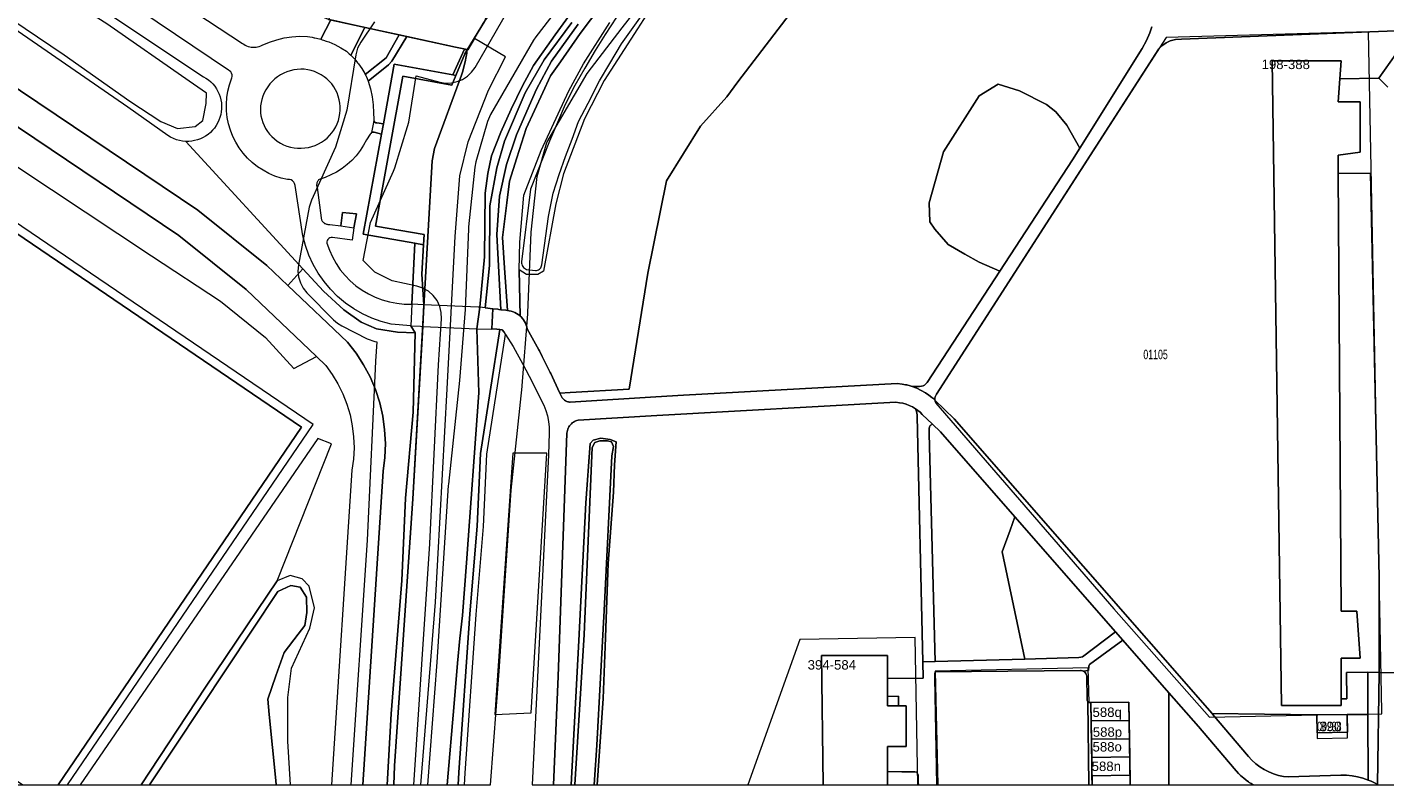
# Model space of a CAD drawing. Header units: metres. Extents: x 172328 to 173045, y 561852 to 562403.
# Tile 7 of 18: x 172608 to 172824, y 561852 to 561972. Entities that reach past the tile are written whole.
import ezdxf
from ezdxf.enums import TextEntityAlignment as Align

# ---------------------------------------------------------------- set-up
doc = ezdxf.new("R2010")
doc.units = ezdxf.units.M
doc.header["$MEASUREMENT"] = 0
for name, color, linetype, lineweight in [('BGT_BTD_grasland', 7, 'Continuous', 0), ('BGT_BTD_groenvoorziening', 7, 'Continuous', 0), ('BGT_FTG_functioneelgebied', 7, 'Continuous', 0), ('BGT_NAR_huisnummers', 7, 'Continuous', 0), ('BGT_OBD_brug', 7, 'Continuous', 0), ('BGT_OTD_erf', 7, 'Continuous', 0), ('BGT_OWG_verkeerseiland', 7, 'Continuous', 0), ('BGT_OWT_oever_slootkant', 7, 'Continuous', 0), ('BGT_PND_pand', 7, 'Continuous', 0), ('BGT_SHD_walbescherming', 7, 'Continuous', 0), ('BGT_WGD_fietspad', 7, 'Continuous', 0), ('BGT_WGD_inrit', 7, 'Continuous', 0), ('BGT_WGD_rijbaan', 7, 'Continuous', 0), ('BGT_WGD_voetpad', 7, 'Continuous', 0), ('BGT_WTD_waterloop', 7, 'Continuous', 0), ('Lki_G01_perceelgrens', 7, 'Continuous', 0), ('Lki_Z01_perceelnummer', 7, 'Continuous', 0)]:
    doc.layers.add(name, color=color, linetype=linetype, lineweight=lineweight)
doc.styles.add('Style-arial', font='arial.shx')

msp = doc.modelspace()

# ---------------------------------------------------------------- linework, layer by layer
at = {"layer": 'BGT_BTD_grasland', "color": 7, "linetype": 'Continuous', "lineweight": 0, "flags": 128}
msp.add_lwpolyline([(172752.71, 561913.08), (172752.71, 561912.96), (172755.76, 561910.03), (172796.77, 561863.15), (172813.42, 561862.92), (172818.25, 561863.01), (172821.56, 561862.99), (172821.54, 561869.74), (172818.14, 561869.67), (172818.22, 561865.49), (172817.31, 561865.47), (172817.31, 561864.44), (172807.81, 561864.44), (172806.31, 561966.94), (172817.31, 561966.94), (172817.09, 561964.06), (172823.28, 561964.18), (172828.7, 561971.84), (172791.9, 561970.36), (172790.95, 561970.31), (172790.12, 561970.11), (172789.48, 561969.78), (172788.78, 561969.33), (172788.33, 561968.85), (172752.95, 561913.95), (172752.75, 561913.53), (172752.7, 561913.3), (172752.71, 561913.08)], close=True, dxfattribs=at)
at = {"layer": 'BGT_BTD_groenvoorziening', "color": 7, "linetype": 'Continuous', "lineweight": 0, "flags": 128}
for points in [[(172594.3, 561992.47), (172636.4, 561964.42), (172636.81, 561964.18), (172637.2, 561963.9), (172637.56, 561963.6), (172637.89, 561963.26), (172638.2, 561962.89), (172638.47, 561962.5), (172638.7, 561962.09), (172638.9, 561961.65), (172639.06, 561961.21), (172639.18, 561960.74), (172639.26, 561960.28), (172639.3, 561959.8), (172639.3, 561959.33), (172639.25, 561958.85), (172639.17, 561958.39), (172639.04, 561957.93), (172638.88, 561957.48), (172638.67, 561957.05), (172638.44, 561956.64), (172638.16, 561956.25), (172637.86, 561955.89), (172637.52, 561955.55), (172637.15, 561955.25), (172636.76, 561954.98), (172636.35, 561954.74), (172635.92, 561954.54), (172635.47, 561954.38), (172635.01, 561954.25), (172634.54, 561954.17), (172634.07, 561954.13), (172633.6, 561954.13), (172652.23, 561933.87), (172655.52, 561930.29), (172658.74, 561927.36), (172661.48, 561925.4), (172663.92, 561924.33), (172667.24, 561923.77), (172670.08, 561923.69), (172669.4, 561924.8), (172666.24, 561925.07), (172664.68, 561925.48), (172663.16, 561926.03), (172661.7, 561926.7), (172660.3, 561927.51), (172658.98, 561928.43), (172657.75, 561929.47), (172656.61, 561930.61), (172655.58, 561931.84), (172654.66, 561933.17), (172653.86, 561934.57), (172653.18, 561936.03), (172652.64, 561937.55), (172652.23, 561939.1), (172650.98, 561947.14), (172650.91, 561947.41), (172650.78, 561947.65), (172650.59, 561947.85), (172650.35, 561948), (172650.08, 561948.07), (172649.8, 561948.07), (172648.78, 561948.3), (172647.78, 561948.62), (172646.81, 561949.03), (172645.88, 561949.53), (172645, 561950.1), (172644.18, 561950.75), (172643.41, 561951.47), (172642.71, 561952.25), (172642.09, 561953.1), (172641.54, 561953.99), (172641.07, 561954.93), (172640.69, 561955.91), (172640.39, 561956.92), (172640.19, 561957.95), (172640.08, 561958.99), (172640.06, 561960.04), (172640.13, 561961.09), (172640.3, 561962.13), (172640.55, 561963.15), (172640.93, 561964.22), (172640.98, 561964.47), (172640.96, 561964.72), (172640.88, 561964.97), (172640.74, 561965.18), (172640.55, 561965.35), (172640.4, 561965.44), (172592.21, 561997.9)], [(172707.33, 561975.02), (172705.4, 561972.02), (172700.13, 561963.79), (172697, 561957.71), (172693.68, 561948.95), (172692.44, 561944.22), (172690.46, 561933.47), (172689.58, 561932.95), (172687.79, 561932.95), (172686.62, 561933.7), (172686.79, 561926.33), (172686.91, 561926.22), (172687.12, 561925.99), (172687.3, 561925.75), (172687.47, 561925.49), (172687.61, 561925.22), (172687.73, 561924.93), (172687.82, 561924.64), (172687.88, 561924.34), (172689.73, 561920.99), (172689.82, 561920.81), (172690.28, 561919.92), (172691.45, 561917.58), (172691.56, 561917.37), (172691.64, 561917.22), (172692.17, 561916.05), (172693.08, 561914.12), (172694.71, 561914.18), (172704.11, 561914.71), (172707.04, 561933.2), (172710.01, 561947.84), (172715.46, 561956.54), (172719.61, 561961.24), (172721.4, 561963.59), (172746.19, 561996.04)], [(172746.19, 561996.04), (172721.4, 561963.59), (172719.61, 561961.24), (172715.46, 561956.54), (172710.01, 561947.84), (172707.04, 561933.2), (172704.11, 561914.71), (172694.71, 561914.18), (172693.08, 561914.12), (172693.32, 561913.56), (172693.39, 561913.45), (172693.46, 561913.33), (172693.54, 561913.23), (172693.64, 561913.13), (172693.74, 561913.04), (172693.84, 561912.96), (172693.96, 561912.88), (172694.08, 561912.82), (172694.2, 561912.77), (172694.33, 561912.73), (172694.46, 561912.7), (172694.6, 561912.68), (172694.73, 561912.67), (172695.58, 561912.7), (172708.35, 561913.53), (172712.73, 561913.77), (172746.71, 561915.64), (172747.51, 561915.55), (172748.04, 561915.44), (172748.25, 561915.4), (172748.39, 561915.37), (172748.59, 561915.31), (172749.08, 561915.17), (172750.25, 561915.17), (172750.55, 561915.2), (172750.82, 561915.27), (172751.05, 561915.38), (172751.22, 561915.52), (172751.47, 561915.8), (172763.04, 561933.5), (172759.72, 561934.91), (172757.47, 561936.18), (172754.84, 561937.74), (172752.69, 561940.18), (172751.91, 561941.35), (172751.81, 561944.38), (172754.06, 561952.49), (172759.72, 561961.37), (172762.75, 561963.23), (172766.16, 561962.15), (172770.46, 561960.01), (172771.93, 561958.83), (172773.68, 561956.69), (172775.75, 561953.03), (172785.65, 561968.89), (172786.35, 561970.15), (172786.87, 561971.37), (172787.17, 561972.33)], [(172581.85, 561979.34), (172635.52, 561943.22), (172646.51, 561934.38), (172649.83, 561931.22), (172652.23, 561933.87), (172633.6, 561954.13), (172633.09, 561954.18), (172632.6, 561954.27), (172632.11, 561954.4), (172631.65, 561954.58), (172631.19, 561954.81), (172630.77, 561955.07), (172624.39, 561959.59), (172586.4, 561985.8)], [(172703.03, 561980.23), (172696.3, 561971.27), (172693.16, 561966.77), (172691.61, 561964.55), (172690.39, 561961.92), (172687.74, 561956.18), (172686.26, 561951.49), (172685.09, 561947.8), (172684.66, 561944.35), (172683.97, 561938.86), (172684.29, 561934.04), (172684.73, 561927.25), (172685.04, 561927.21), (172685.34, 561927.14), (172685.63, 561927.04), (172685.91, 561926.93), (172686.18, 561926.78), (172686.44, 561926.62), (172686.69, 561926.43), (172686.79, 561926.33), (172686.62, 561933.7), (172686.62, 561933.7), (172686.69, 561938.09), (172687.35, 561945.59), (172690.12, 561952.66), (172694.48, 561962.19), (172696.84, 561966.49), (172701.04, 561973.02)], [(172596.31, 561957.03), (172628.16, 561935.94), (172639.11, 561928.7), (172646.29, 561922.94), (172650.79, 561918.04), (172654.37, 561919.93), (172654.37, 561919.93), (172643.18, 561930.57), (172632.52, 561939.14), (172579.03, 561975.14)], [(172635.2, 561974.6), (172642.61, 561969.72), (172642.82, 561969.57), (172643.04, 561969.44), (172643.27, 561969.33), (172643.51, 561969.24), (172643.76, 561969.17), (172644.01, 561969.12), (172644.27, 561969.09), (172644.52, 561969.09), (172644.78, 561969.11), (172645.03, 561969.15), (172645.28, 561969.22), (172645.53, 561969.3), (172645.76, 561969.41), (172646.89, 561969.91), (172648.06, 561970.3), (172649.27, 561970.59), (172650.49, 561970.77), (172651.73, 561970.84), (172652.96, 561970.79), (172653.68, 561970.68), (172654.01, 561970.62), (172654.12, 561970.6), (172654.39, 561970.54), (172655.1, 561970.36), (172656.68, 561973.45)], [(172694.96, 561973.01), (172690.59, 561967.12), (172687.54, 561961.87), (172684.28, 561954.18), (172683.04, 561949.94), (172681.96, 561943.89), (172681.9, 561934.42), (172681.18, 561927.67), (172682.4, 561927.53), (172682.4, 561927.53), (172683.23, 561927.43), (172683.4, 561927.41), (172683.71, 561927.37), (172683.07, 561939.31), (172683.49, 561945.41), (172684.57, 561950.44), (172686.17, 561955.2), (172688.21, 561959.81), (172689.37, 561962.41), (172691.76, 561966.9), (172695.99, 561972.76)]]:
    msp.add_lwpolyline(points, dxfattribs=at)
for points in [[(172667.52, 561971.08), (172662.09, 561972.26), (172659.83, 561967.84), (172660.47, 561967.18), (172660.93, 561966.62), (172661.05, 561966.46), (172661.58, 561965.71), (172662.05, 561964.91), (172662.14, 561964.75), (172665.45, 561967.4), (172667.52, 561971.08)], [(172676.06, 561964.7), (172677.9, 561968.81), (172676.47, 561969.12), (172668.73, 561970.82), (172666.38, 561966.91), (172665.81, 561966.29), (172662.6, 561963.73), (172662.99, 561962.5), (172663.26, 561961.24), (172663.42, 561959.97), (172663.47, 561958.68), (172663.51, 561957.67), (172663.5, 561957.54), (172663.52, 561957.41), (172663.64, 561957.21), (172663.83, 561957.09), (172664, 561957.06), (172665.02, 561956.92), (172666.75, 561966.39), (172676.06, 561964.7)], [(172607.68, 561851.81), (172613.33, 561851.81), (172652.01, 561908.71), (172562.61, 561969.5), (172522.07, 561909.91), (172607.68, 561851.81)], [(172763.04, 561933.5), (172774.6, 561951.19), (172775.75, 561953.03), (172773.68, 561956.69), (172771.93, 561958.83), (172770.46, 561960.01), (172766.16, 561962.15), (172762.75, 561963.23), (172759.72, 561961.37), (172754.06, 561952.49), (172751.81, 561944.38), (172751.91, 561941.35), (172752.69, 561940.18), (172754.84, 561937.74), (172757.47, 561936.18), (172759.72, 561934.91), (172763.04, 561933.5)], [(172669.53, 561928.25), (172670.01, 561937.93), (172661.8, 561939.36), (172664.72, 561955.28), (172663.57, 561955.6), (172663.35, 561955.61), (172663.14, 561955.52), (172663.01, 561955.4), (172662.94, 561955.28), (172662.36, 561954.4), (172661.88, 561953.51), (172661.33, 561952.66), (172660.7, 561951.86), (172660.01, 561951.11), (172659.26, 561950.43), (172658.45, 561949.81), (172657.59, 561949.26), (172656.69, 561948.79), (172655.75, 561948.4), (172654.79, 561948.08), (172654.71, 561948), (172654.65, 561947.92), (172654.59, 561947.83), (172654.54, 561947.73), (172654.49, 561947.64), (172654.46, 561947.53), (172654.43, 561947.43), (172654.42, 561947.32), (172654.41, 561947.22), (172654.41, 561947.11), (172654.42, 561947), (172654.44, 561946.9), (172654.47, 561946.79), (172655.11, 561941.96), (172655.13, 561941.86), (172655.16, 561941.75), (172655.2, 561941.65), (172655.24, 561941.56), (172655.3, 561941.47), (172655.36, 561941.38), (172655.43, 561941.3), (172655.51, 561941.23), (172655.59, 561941.16), (172655.68, 561941.1), (172655.77, 561941.05), (172655.87, 561941.01), (172655.97, 561940.97), (172656.07, 561940.95), (172656.18, 561940.93), (172656.29, 561940.93), (172656.39, 561940.93), (172656.5, 561940.94), (172658.25, 561940.68), (172658.54, 561942.84), (172660.77, 561942.63), (172660.33, 561940.37), (172660.03, 561938.43), (172656.92, 561938.83), (172656.72, 561938.84), (172656.52, 561938.79), (172656.34, 561938.69), (172656.2, 561938.55), (172656.09, 561938.37), (172656.04, 561938.18), (172656.04, 561937.97), (172656.43, 561936.84), (172656.92, 561935.76), (172657.5, 561934.72), (172658.17, 561933.73), (172658.92, 561932.81), (172659.75, 561931.95), (172660.65, 561931.18), (172661.62, 561930.48), (172662.65, 561929.87), (172663.72, 561929.35), (172664.83, 561928.93), (172665.98, 561928.6), (172667.15, 561928.38), (172668.34, 561928.26), (172669.53, 561928.25)], [(172661.73, 561851.81), (172665.61, 561851.81), (172666.25, 561863.1), (172667.94, 561884.31), (172668.53, 561897.38), (172669.73, 561911.06), (172670.08, 561923.69), (172667.24, 561923.77), (172663.92, 561924.33), (172661.48, 561925.4), (172658.74, 561927.36), (172655.52, 561930.29), (172652.23, 561933.87), (172649.83, 561931.22), (172659.34, 561922.18), (172660.69, 561920.45), (172661.88, 561918.61), (172662.91, 561916.68), (172663.76, 561914.66), (172664.43, 561912.57), (172664.92, 561910.44), (172665.22, 561908.27), (172665.33, 561906.08), (172665.25, 561903.89), (172664.97, 561901.71), (172661.73, 561851.81)], [(172692.06, 561851.81), (172694.9, 561851.81), (172696.08, 561874.75), (172697.2, 561896.67), (172697.91, 561906.11), (172698.35, 561906.62), (172699.58, 561906.94), (172701.05, 561906.72), (172702.02, 561906.34), (172701.74, 561902.68), (172701.61, 561898.36), (172700.78, 561886.99), (172700.29, 561873.83), (172699.98, 561865.56), (172699.03, 561851.81), (172734.95, 561851.81), (172734.65, 561872.39), (172745.15, 561872.39), (172745.15, 561868.74), (172750.85, 561868.75), (172750.79, 561871.38), (172749.89, 561910.4), (172749.86, 561910.65), (172749.76, 561911.2), (172749.6, 561911.62), (172749.13, 561911.9), (172748.63, 561912.13), (172748.12, 561912.33), (172747.59, 561912.48), (172747.06, 561912.58), (172746.51, 561912.64), (172708.52, 561910.53), (172695.99, 561909.81), (172695.79, 561909.75), (172695.6, 561909.68), (172695.41, 561909.59), (172695.23, 561909.48), (172695.06, 561909.36), (172694.91, 561909.22), (172694.76, 561909.07), (172694.63, 561908.9), (172694.52, 561908.73), (172694.42, 561908.55), (172694.34, 561908.35), (172694.28, 561908.16), (172694.23, 561907.95), (172694.21, 561907.74), (172692.79, 561869.06), (172692.06, 561851.81)], [(172752.3, 561909.19), (172751.97, 561908.93), (172751.87, 561908.73), (172751.79, 561908.48), (172751.77, 561908.23), (172751.77, 561907.63), (172752.74, 561871.43), (172767.01, 561871.81), (172763.4, 561888.88), (172764.66, 561892.31), (172765.43, 561894.41), (172753.59, 561907.96), (172752.3, 561909.19)], [(172616.83, 561851.81), (172626.53, 561851.81), (172636.72, 561867.35), (172648.11, 561884.26), (172656.79, 561906.04), (172654.62, 561906.9), (172616.83, 561851.81)], [(172682.74, 561862.99), (172688.49, 561863.25), (172691.01, 561904.56), (172685.62, 561904.56), (172684.61, 561890.06), (172682.74, 561862.99)], [(172765.43, 561894.41), (172764.66, 561892.31), (172763.4, 561888.88), (172767.01, 561871.81), (172775.57, 561872.04), (172775.89, 561872.09), (172776.19, 561872.19), (172781.41, 561876.15), (172765.43, 561894.41)], [(172783.75, 561851.81), (172789.9, 561851.81), (172789.91, 561866.44), (172782.56, 561874.84), (172777.3, 561870.97), (172777.2, 561870.67), (172777.15, 561870.01), (172776.29, 561869.9), (172776.39, 561869.84), (172776.51, 561869.75), (172776.61, 561869.65), (172776.7, 561869.53), (172776.77, 561869.4), (172776.82, 561869.26), (172776.84, 561869.12), (172776.9, 561865.35), (172776.93, 561865.23), (172776.97, 561865.14), (172777.02, 561865.05), (172777.1, 561864.98), (172777.19, 561864.92), (172777.29, 561864.89), (172777.39, 561864.88), (172777.51, 561864.88), (172783.55, 561864.97), (172783.59, 561862.06), (172783.64, 561859.15), (172783.68, 561856.25), (172783.69, 561855.54), (172783.7, 561855.35), (172783.7, 561855.07), (172783.73, 561853.34), (172783.75, 561851.81)], [(172823.14, 561851.81), (172845.27, 561851.81), (172846.93, 561853.95), (172826.36, 561869.64), (172823.33, 561869.7), (172823.06, 561851.86), (172823.14, 561851.81)], [(172789.9, 561851.81), (172803.29, 561851.81), (172803, 561852), (172802.66, 561852.21), (172802.57, 561852.28), (172802.21, 561852.56), (172802.12, 561852.63), (172801.8, 561852.87), (172801.32, 561853.31), (172801, 561853.61), (172800.27, 561854.41), (172794.59, 561861.09), (172789.91, 561866.44), (172789.9, 561851.81)], [(172796.77, 561863.15), (172796.86, 561863.05), (172802.57, 561856.33), (172803.12, 561855.72), (172803.73, 561855.17), (172804.37, 561854.68), (172805.07, 561854.24), (172805.79, 561853.87), (172806.55, 561853.56), (172807.33, 561853.32), (172808.13, 561853.15), (172808.95, 561853.06), (172817.26, 561853.35), (172818.14, 561853.33), (172819.03, 561853.25), (172819.9, 561853.09), (172820.76, 561852.86), (172821.6, 561852.57), (172821.56, 561862.99), (172818.25, 561863.01), (172818.3, 561860.17), (172813.46, 561860.1), (172813.42, 561862.92), (172796.77, 561863.15)]]:
    msp.add_lwpolyline(points, close=True, dxfattribs=at)
at = {"layer": 'BGT_FTG_functioneelgebied', "color": 7, "linetype": 'Continuous', "lineweight": 0, "flags": 128}
for points in [[(172695.05, 561978.28), (172689.27, 561970.75), (172688.91, 561970.22), (172682.06, 561958.43), (172681.57, 561957.29), (172679.73, 561950.86), (172679.57, 561950.02), (172678.57, 561940.57), (172678.54, 561940.25), (172678.01, 561927.4), (172677.14, 561916.12), (172675.36, 561899.64), (172675.34, 561899.43), (172673.53, 561871.33), (172672.02, 561851.81), (172682.05, 561851.81), (172683.5, 561870.59), (172683.5, 561870.66), (172685.31, 561898.68), (172687.09, 561915.13), (172687.1, 561915.28), (172687.99, 561926.71), (172688, 561926.89), (172688.53, 561939.67), (172689.47, 561948.53), (172691.01, 561953.94), (172697.4, 561964.91), (172702.97, 561972.18), (172722.71, 561997.45)], [(172663.59, 561973.15), (172661.42, 561969.92), (172660.92, 561968.96), (172660.63, 561967.92), (172659.23, 561959.12), (172657.38, 561953.2), (172653.6, 561944.81), (172653.24, 561943.68), (172651.52, 561934.48), (172651.43, 561933.52), (172651.53, 561932.57), (172651.82, 561931.65), (172652.27, 561930.8), (172652.87, 561930.06), (172657.11, 561925.76), (172657.72, 561925.23), (172658.4, 561924.81), (172662.44, 561922.76), (172663.64, 561922.33), (172663.99, 561922.25), (172663.79, 561919.2), (172663.79, 561919.16), (172663.79, 561919.11), (172662.42, 561890.72), (172659.86, 561851.81), (172669.88, 561851.81), (172672.41, 561890.11), (172672.41, 561890.2), (172673.77, 561918.58), (172674.26, 561925.89), (172674.22, 561926.9), (172673.98, 561927.89), (172673.55, 561928.81), (172672.94, 561929.62), (172672.18, 561930.29), (172671.29, 561930.79), (172670.33, 561931.11), (172666.39, 561931.96), (172663.66, 561933.35), (172661.83, 561935.21), (172662.96, 561941.25), (172666.62, 561949.37), (172666.83, 561949.93), (172668.88, 561956.48), (172669.05, 561957.18), (172670.22, 561964.54), (172673.99, 561963.56), (172674.91, 561963.41), (172675.84, 561963.44), (172676.75, 561963.63), (172677.61, 561963.99), (172678.38, 561964.5), (172679.05, 561965.15), (172679.59, 561965.9), (172688.98, 561982.19)]]:
    msp.add_lwpolyline(points, dxfattribs=at)
at = {"layer": 'BGT_OBD_brug', "color": 40, "linetype": 'Continuous', "lineweight": 0, "flags": 128}
msp.add_lwpolyline([(172669.4, 561924.8), (172670.93, 561924.74), (172671.27, 561924.72), (172679.89, 561924.35), (172682.26, 561924.25), (172682.26, 561924.34), (172682.4, 561927.53), (172680.33, 561927.77), (172680.07, 561927.78), (172671.47, 561928.16), (172669.56, 561928.24), (172669.53, 561928.25), (172669.4, 561924.8)], close=True, dxfattribs=at)
at = {"layer": 'BGT_OTD_erf', "color": 7, "linetype": 'Continuous', "lineweight": 0, "flags": 128}
for points in [[(172823.33, 561869.7), (172823.33, 561884.77), (172821.98, 561949.09), (172816.83, 561949), (172817.31, 561879.44), (172819.81, 561879.44), (172820.31, 561871.94), (172817.31, 561871.94), (172817.31, 561865.47), (172818.22, 561865.49), (172818.14, 561869.67), (172821.54, 561869.74), (172823.33, 561869.7)], [(172745.15, 561865.87), (172745.15, 561864.39), (172746.93, 561864.39), (172746.91, 561865.9), (172745.15, 561865.87)], [(172745.15, 561851.81), (172750.08, 561851.81), (172750.07, 561852.17), (172750.07, 561852.4), (172750.02, 561853.37), (172749.82, 561853.82), (172749.49, 561853.89), (172749.22, 561853.89), (172748.49, 561853.89), (172747.47, 561853.89), (172745.15, 561853.92), (172745.15, 561851.81)]]:
    msp.add_lwpolyline(points, close=True, dxfattribs=at)
at = {"layer": 'BGT_OWG_verkeerseiland', "color": 7, "linetype": 'Continuous', "lineweight": 0, "flags": 128}
msp.add_lwpolyline([(172658.16, 561959.1), (172658.16, 561959.66), (172658.11, 561960.21), (172658, 561960.76), (172657.85, 561961.3), (172657.66, 561961.83), (172657.41, 561962.33), (172657.12, 561962.81), (172656.8, 561963.26), (172656.43, 561963.68), (172656.02, 561964.07), (172655.58, 561964.42), (172655.11, 561964.73), (172654.61, 561965), (172654.09, 561965.22), (172653.56, 561965.39), (172653.01, 561965.51), (172652.45, 561965.59), (172651.89, 561965.61), (172651.33, 561965.58), (172650.77, 561965.5), (172650.22, 561965.37), (172649.69, 561965.19), (172649.17, 561964.97), (172648.68, 561964.71), (172648.21, 561964.4), (172647.77, 561964.06), (172647.36, 561963.68), (172646.98, 561963.27), (172646.64, 561962.82), (172646.34, 561962.35), (172646.08, 561961.85), (172645.86, 561961.34), (172645.69, 561960.81), (172645.57, 561960.29), (172645.5, 561959.76), (172645.47, 561959.23), (172645.49, 561958.69), (172645.56, 561958.17), (172645.68, 561957.65), (172645.84, 561957.14), (172646.04, 561956.64), (172646.29, 561956.17), (172646.57, 561955.72), (172646.9, 561955.3), (172647.26, 561954.91), (172647.69, 561954.52), (172648.15, 561954.17), (172648.64, 561953.87), (172649.15, 561953.6), (172649.69, 561953.39), (172650.24, 561953.23), (172650.81, 561953.11), (172651.39, 561953.05), (172651.96, 561953.04), (172652.54, 561953.08), (172653.11, 561953.17), (172653.65, 561953.3), (172654.18, 561953.49), (172654.69, 561953.72), (172655.18, 561953.99), (172655.64, 561954.31), (172656.07, 561954.66), (172656.47, 561955.05), (172656.83, 561955.48), (172657.15, 561955.93), (172657.44, 561956.42), (172657.67, 561956.92), (172657.87, 561957.45), (172658.01, 561957.99), (172658.11, 561958.54), (172658.16, 561959.1)], close=True, dxfattribs=at)
at = {"layer": 'BGT_OWT_oever_slootkant', "color": 7, "linetype": 'Continuous', "lineweight": 0, "flags": 128}
msp.add_lwpolyline([(172703.25, 561986.12), (172692.32, 561971.09), (172688.91, 561966.18), (172687.14, 561962.97), (172685.35, 561959.25), (172683.69, 561955.59), (172682.22, 561951.86), (172681.61, 561949.03), (172681.19, 561945.91), (172681.07, 561935.79), (172680.34, 561927.77), (172679.89, 561924.35), (172680.19, 561914.17), (172678.25, 561887.12), (172677.61, 561878.72), (172677.2, 561875.06), (172676.81, 561871.15), (172676.27, 561864.77), (172675.15, 561851.81), (172675.15, 561851.81), (172676.9, 561851.81), (172677, 561853.75), (172678.76, 561879), (172679.95, 561892.94), (172680.46, 561904.52), (172683.54, 561924.21), (172683.06, 561924.26), (172682.26, 561924.34), (172682.4, 561927.53), (172681.18, 561927.67), (172681.9, 561934.42), (172681.96, 561943.89), (172683.04, 561949.94), (172684.28, 561954.18), (172687.54, 561961.87), (172690.59, 561967.12), (172694.96, 561973.01)], dxfattribs=at)
for points in [[(172676.54, 561964.61), (172677.98, 561968.07), (172678.3, 561968.6), (172677.9, 561968.81), (172676.06, 561964.7), (172676.54, 561964.61)], [(172665.61, 561851.81), (172666.67, 561851.81), (172666.81, 561854.82), (172669.7, 561897.28), (172671.22, 561923.75), (172671.27, 561924.72), (172671.47, 561928.16), (172671.11, 561933.01), (172671.4, 561937.69), (172670.01, 561937.93), (172669.53, 561928.25), (172669.4, 561924.8), (172670.08, 561923.69), (172669.73, 561911.06), (172668.53, 561897.38), (172667.94, 561884.31), (172666.25, 561863.1), (172665.61, 561851.81)], [(172694.9, 561851.81), (172695.45, 561851.81), (172696.93, 561875.73), (172698.23, 561905.48), (172698.65, 561906.26), (172699.41, 561906.52), (172700.65, 561906.5), (172701.3, 561906.33), (172701.58, 561905.59), (172701.36, 561904.13), (172700.11, 561879.53), (172698.97, 561858.11), (172698.55, 561851.81), (172699.03, 561851.81), (172699.98, 561865.56), (172700.29, 561873.83), (172700.78, 561886.99), (172701.61, 561898.36), (172701.74, 561902.68), (172702.02, 561906.34), (172701.05, 561906.72), (172699.58, 561906.94), (172698.35, 561906.62), (172697.91, 561906.11), (172697.2, 561896.67), (172696.08, 561874.75), (172694.9, 561851.81)], [(172626.53, 561851.81), (172627.85, 561851.81), (172648.23, 561882.54), (172650.3, 561883.51), (172651.77, 561883.22), (172652.78, 561881.65), (172652.85, 561879.21), (172652.51, 561877.13), (172651.48, 561875.79), (172649.22, 561872.85), (172647.93, 561869.14), (172646.63, 561865.44), (172646.88, 561862.99), (172647.91, 561852.51), (172647.98, 561851.81), (172650.24, 561851.81), (172649.85, 561858.78), (172649.85, 561865.69), (172650.4, 561870.38), (172653.3, 561876.7), (172654.05, 561879.96), (172653.24, 561883.41), (172652.1, 561884.55), (172650.21, 561885.11), (172648.11, 561884.26), (172636.72, 561867.35), (172626.53, 561851.81)]]:
    msp.add_lwpolyline(points, close=True, dxfattribs=at)
at = {"layer": 'BGT_PND_pand', "color": 12, "linetype": 'Continuous', "lineweight": 0, "flags": 128}
for points in [[(172817.31, 561966.94), (172806.31, 561966.94), (172807.81, 561864.44), (172817.31, 561864.44), (172817.31, 561865.47), (172817.31, 561871.94), (172820.31, 561871.94), (172819.81, 561879.44), (172817.31, 561879.44), (172816.83, 561949), (172816.81, 561951.94), (172820.31, 561952.44), (172820.31, 561960.44), (172816.81, 561960.44), (172817.09, 561964.06), (172817.31, 561966.94)], [(172734.95, 561851.81), (172745.15, 561851.81), (172745.15, 561853.92), (172745.15, 561857.89), (172748.15, 561857.89), (172748.15, 561864.39), (172746.93, 561864.39), (172745.15, 561864.39), (172745.15, 561865.87), (172745.15, 561868.74), (172745.15, 561872.39), (172734.65, 561872.39), (172734.95, 561851.81)], [(172777.51, 561864.88), (172777.55, 561861.97), (172783.59, 561862.06), (172783.55, 561864.97), (172777.51, 561864.88)], [(172783.59, 561862.06), (172777.55, 561861.97), (172777.6, 561859.06), (172783.64, 561859.15), (172783.59, 561862.06)], [(172813.42, 561862.92), (172813.46, 561860.1), (172818.3, 561860.17), (172818.25, 561863.01), (172813.42, 561862.92)], [(172783.64, 561859.15), (172777.6, 561859.06), (172777.64, 561856.15), (172783.68, 561856.25), (172783.64, 561859.15)], [(172783.68, 561856.25), (172777.64, 561856.15), (172777.68, 561853.25), (172783.73, 561853.34), (172783.7, 561855.07), (172783.7, 561855.35), (172783.69, 561855.54), (172783.68, 561856.25)], [(172777.71, 561851.81), (172783.75, 561851.81), (172783.73, 561853.34), (172777.68, 561853.25), (172777.71, 561851.81)]]:
    msp.add_lwpolyline(points, close=True, dxfattribs=at)
at = {"layer": 'BGT_SHD_walbescherming', "color": 7, "linetype": 'Continuous', "lineweight": 0, "flags": 128}
msp.add_lwpolyline([(172671.5, 561939.34), (172663.74, 561940.66), (172668.11, 561964.51), (172675.9, 561963.08), (172676.54, 561964.61), (172677.98, 561968.07), (172678.3, 561968.6), (172678.35, 561968.69), (172681.07, 561973.2), (172681.51, 561974.18), (172688.48, 561982.92), (172701.52, 562000.08), (172703.01, 562002.03), (172707.53, 562008.08), (172707.71, 562008.33)], dxfattribs=at)
at = {"layer": 'BGT_WGD_fietspad', "color": 7, "linetype": 'Continuous', "lineweight": 0, "flags": 128}
msp.add_lwpolyline([(172579.03, 561975.14), (172632.52, 561939.14), (172643.18, 561930.57), (172654.37, 561919.93), (172655.85, 561918.52), (172656.89, 561917.08), (172657.8, 561915.57), (172658.58, 561913.98), (172659.23, 561912.34), (172659.73, 561910.64), (172660.08, 561908.91), (172660.29, 561907.15), (172660.35, 561905.38), (172660.25, 561903.62), (172660.01, 561901.86), (172656.79, 561851.81), (172656.79, 561851.81), (172661.73, 561851.81), (172664.97, 561901.71), (172665.25, 561903.89), (172665.33, 561906.08), (172665.22, 561908.27), (172664.92, 561910.44), (172664.43, 561912.57), (172663.76, 561914.66), (172662.91, 561916.68), (172661.88, 561918.61), (172660.69, 561920.45), (172659.34, 561922.18), (172649.83, 561931.22), (172646.51, 561934.38), (172635.52, 561943.22), (172581.85, 561979.34)], dxfattribs=at)
msp.add_lwpolyline([(172669.4, 561924.8), (172670.93, 561924.74), (172671.27, 561924.72), (172679.89, 561924.35), (172682.26, 561924.25), (172682.26, 561924.34), (172682.4, 561927.53), (172680.33, 561927.77), (172680.07, 561927.78), (172671.47, 561928.16), (172669.56, 561928.24), (172669.53, 561928.25), (172669.4, 561924.8)], close=True, dxfattribs=at)
at = {"layer": 'BGT_WGD_inrit', "color": 7, "linetype": 'Continuous', "lineweight": 0, "flags": 128}
msp.add_lwpolyline([(172662.09, 561972.26), (172656.68, 561973.45), (172655.1, 561970.36), (172655.29, 561970.3), (172655.52, 561970.23), (172655.94, 561970.09), (172656.35, 561969.94), (172657.31, 561969.52), (172658.24, 561969.02), (172659.13, 561968.46), (172659.37, 561968.26), (172659.6, 561968.05), (172659.83, 561967.84), (172662.09, 561972.26)], close=True, dxfattribs=at)
at = {"layer": 'BGT_WGD_rijbaan', "color": 7, "linetype": 'Continuous', "lineweight": 0, "flags": 128}
for points in [[(172753, 561851.81), (172777.19, 561851.81), (172777.02, 561865.05), (172776.97, 561865.14), (172776.93, 561865.23), (172776.9, 561865.35), (172776.84, 561869.12), (172776.82, 561869.26), (172776.77, 561869.4), (172776.7, 561869.53), (172776.61, 561869.65), (172776.51, 561869.75), (172776.39, 561869.84), (172776.29, 561869.9), (172776.17, 561869.95), (172775.97, 561869.99), (172775.86, 561870), (172752.77, 561869.78), (172752.67, 561869.45), (172752.68, 561868.85), (172753, 561851.81)], [(172777.19, 561851.81), (172777.71, 561851.81), (172777.68, 561853.25), (172777.64, 561856.15), (172777.6, 561859.06), (172777.55, 561861.97), (172777.51, 561864.88), (172777.39, 561864.88), (172777.29, 561864.89), (172777.19, 561864.92), (172777.1, 561864.98), (172777.02, 561865.05), (172777.19, 561851.81)]]:
    msp.add_lwpolyline(points, close=True, dxfattribs=at)
at = {"layer": 'BGT_WGD_voetpad', "color": 7, "linetype": 'Continuous', "lineweight": 0, "flags": 128}
for points in [[(172695.99, 561972.76), (172691.76, 561966.9), (172689.37, 561962.41), (172688.21, 561959.81), (172686.17, 561955.2), (172684.57, 561950.44), (172683.49, 561945.41), (172683.07, 561939.31), (172683.71, 561927.37), (172683.71, 561927.37), (172684.47, 561927.28), (172684.73, 561927.25), (172684.29, 561934.04), (172683.97, 561938.86), (172684.66, 561944.35), (172685.09, 561947.8), (172686.26, 561951.49), (172687.74, 561956.18), (172690.39, 561961.92), (172691.61, 561964.55), (172693.16, 561966.77), (172696.3, 561971.27), (172703.03, 561980.23)], [(172787.17, 561972.33), (172786.87, 561971.37), (172786.35, 561970.15), (172785.65, 561968.89), (172775.75, 561953.03), (172774.6, 561951.19), (172763.04, 561933.5), (172751.47, 561915.8), (172751.22, 561915.52), (172751.05, 561915.38), (172750.82, 561915.27), (172750.55, 561915.2), (172750.25, 561915.17), (172749.08, 561915.17), (172749.82, 561914.89), (172750.54, 561914.54), (172751.23, 561914.14), (172751.75, 561913.78), (172752.24, 561913.38), (172752.71, 561913.08), (172752.71, 561913.08), (172752.7, 561913.3), (172752.75, 561913.53), (172752.95, 561913.95), (172788.33, 561968.85), (172788.78, 561969.33), (172789.48, 561969.78), (172790.12, 561970.11), (172790.95, 561970.31), (172791.9, 561970.36), (172828.7, 561971.84), (172823.28, 561964.18), (172824.72, 561962.74)], [(172562.61, 561969.5), (172652.01, 561908.71), (172613.33, 561851.81), (172614.81, 561851.81), (172653.88, 561909.09), (172562.65, 561971.08)], [(172824.72, 561962.74), (172823.28, 561964.18), (172823.28, 561964.18), (172817.09, 561964.06), (172816.81, 561960.44), (172820.31, 561960.44), (172820.31, 561952.44), (172816.81, 561951.94), (172816.83, 561949), (172821.98, 561949.09), (172823.33, 561884.77), (172823.33, 561869.7), (172826.36, 561869.64)]]:
    msp.add_lwpolyline(points, dxfattribs=at)
for points in [[(172668.73, 561970.82), (172667.52, 561971.08), (172665.45, 561967.4), (172662.14, 561964.75), (172662.21, 561964.6), (172662.26, 561964.49), (172662.44, 561964.11), (172662.6, 561963.73), (172665.81, 561966.29), (172666.38, 561966.91), (172668.73, 561970.82)], [(172670.01, 561937.93), (172671.4, 561937.69), (172671.5, 561939.34), (172663.74, 561940.66), (172668.11, 561964.51), (172675.9, 561963.08), (172676.54, 561964.61), (172676.06, 561964.7), (172666.75, 561966.39), (172665.02, 561956.92), (172664.72, 561955.28), (172661.8, 561939.36), (172670.01, 561937.93)], [(172664.72, 561955.28), (172665.02, 561956.92), (172664, 561957.06), (172663.83, 561957.09), (172663.64, 561957.21), (172663.52, 561957.41), (172663.14, 561955.52), (172663.35, 561955.61), (172663.57, 561955.6), (172664.72, 561955.28)], [(172660.33, 561940.37), (172660.77, 561942.63), (172658.54, 561942.84), (172658.25, 561940.68), (172660.33, 561940.37)], [(172803.29, 561851.81), (172823.14, 561851.81), (172823.06, 561851.86), (172822.59, 561852.12), (172822.37, 561852.22), (172822.05, 561852.38), (172821.6, 561852.57), (172820.76, 561852.86), (172819.9, 561853.09), (172819.03, 561853.25), (172818.14, 561853.33), (172817.26, 561853.35), (172808.95, 561853.06), (172808.13, 561853.15), (172807.33, 561853.32), (172806.55, 561853.56), (172805.79, 561853.87), (172805.07, 561854.24), (172804.37, 561854.68), (172803.73, 561855.17), (172803.12, 561855.72), (172802.57, 561856.33), (172796.86, 561863.05), (172796.77, 561863.15), (172755.76, 561910.03), (172752.71, 561912.96), (172752.71, 561913.08), (172752.24, 561913.38), (172751.75, 561913.78), (172751.23, 561914.14), (172750.54, 561914.54), (172749.82, 561914.89), (172749.08, 561915.17), (172748.59, 561915.31), (172748.39, 561915.37), (172748.25, 561915.4), (172748.04, 561915.44), (172747.51, 561915.55), (172746.71, 561915.64), (172712.73, 561913.77), (172708.35, 561913.53), (172695.58, 561912.7), (172694.73, 561912.67), (172694.6, 561912.68), (172694.46, 561912.7), (172694.33, 561912.73), (172694.2, 561912.77), (172694.08, 561912.82), (172693.96, 561912.88), (172693.84, 561912.96), (172693.74, 561913.04), (172693.64, 561913.13), (172693.54, 561913.23), (172693.46, 561913.33), (172693.39, 561913.45), (172693.32, 561913.56), (172693.08, 561914.12), (172692.17, 561916.05), (172691.64, 561917.22), (172691.56, 561917.37), (172691.45, 561917.58), (172690.28, 561919.92), (172689.82, 561920.81), (172689.73, 561920.99), (172687.88, 561924.34), (172687.82, 561924.64), (172687.73, 561924.93), (172687.61, 561925.22), (172687.47, 561925.49), (172687.3, 561925.75), (172687.12, 561925.99), (172686.91, 561926.22), (172686.79, 561926.33), (172686.69, 561926.43), (172686.44, 561926.62), (172686.18, 561926.78), (172685.91, 561926.93), (172685.63, 561927.04), (172685.34, 561927.14), (172685.04, 561927.21), (172684.73, 561927.25), (172684.47, 561927.28), (172683.71, 561927.37), (172683.4, 561927.41), (172683.23, 561927.43), (172682.4, 561927.53), (172682.26, 561924.34), (172683.06, 561924.26), (172683.54, 561924.21), (172683.92, 561924.17), (172684.2, 561923.77), (172684.42, 561923.42), (172685.65, 561921.53), (172687.21, 561918.73), (172688.7, 561915.88), (172690.11, 561912.99), (172690.52, 561912.18), (172690.84, 561911.35), (172691.1, 561910.48), (172691.27, 561909.6), (172691.37, 561908.71), (172691.39, 561907.81), (172691.26, 561904.3), (172688.67, 561851.81), (172692.06, 561851.81), (172692.79, 561869.06), (172694.21, 561907.74), (172694.23, 561907.95), (172694.28, 561908.16), (172694.34, 561908.35), (172694.42, 561908.55), (172694.52, 561908.73), (172694.63, 561908.9), (172694.76, 561909.07), (172694.91, 561909.22), (172695.06, 561909.36), (172695.23, 561909.48), (172695.41, 561909.59), (172695.6, 561909.68), (172695.79, 561909.75), (172695.99, 561909.81), (172708.52, 561910.53), (172746.51, 561912.64), (172747.06, 561912.58), (172747.59, 561912.48), (172748.12, 561912.33), (172748.63, 561912.13), (172749.13, 561911.9), (172749.6, 561911.62), (172749.99, 561911.35), (172750.36, 561911.05), (172750.7, 561910.72), (172752.3, 561909.19), (172753.59, 561907.96), (172765.43, 561894.41), (172781.41, 561876.15), (172782.56, 561874.84), (172789.91, 561866.44), (172794.59, 561861.09), (172800.27, 561854.41), (172801, 561853.61), (172801.32, 561853.31), (172801.8, 561852.87), (172802.12, 561852.63), (172802.21, 561852.56), (172802.57, 561852.28), (172802.66, 561852.21), (172803, 561852), (172803.29, 561851.81)], [(172676.9, 561851.81), (172677.9, 561851.81), (172678, 561853.69), (172679.76, 561878.92), (172680.95, 561892.88), (172681.46, 561904.42), (172684.42, 561923.42), (172684.2, 561923.77), (172683.92, 561924.17), (172683.54, 561924.21), (172680.46, 561904.52), (172679.95, 561892.94), (172678.76, 561879), (172677, 561853.75), (172676.9, 561851.81)], [(172749.6, 561911.62), (172749.76, 561911.2), (172749.86, 561910.65), (172749.89, 561910.4), (172750.79, 561871.38), (172752.74, 561871.43), (172751.77, 561907.63), (172751.77, 561908.23), (172751.79, 561908.48), (172751.87, 561908.73), (172751.97, 561908.93), (172752.3, 561909.19), (172750.7, 561910.72), (172750.36, 561911.05), (172749.99, 561911.35), (172749.6, 561911.62)], [(172750.08, 561851.81), (172753, 561851.81), (172752.68, 561868.85), (172752.67, 561869.45), (172752.77, 561869.78), (172775.86, 561870), (172775.97, 561869.99), (172776.17, 561869.95), (172776.29, 561869.9), (172777.15, 561870.01), (172777.2, 561870.67), (172777.3, 561870.97), (172782.56, 561874.84), (172781.41, 561876.15), (172776.19, 561872.19), (172775.89, 561872.09), (172775.57, 561872.04), (172767.01, 561871.81), (172752.74, 561871.43), (172750.79, 561871.38), (172750.85, 561868.75), (172745.15, 561868.74), (172745.15, 561865.87), (172746.91, 561865.9), (172746.93, 561864.39), (172748.15, 561864.39), (172748.15, 561857.89), (172745.15, 561857.89), (172745.15, 561853.92), (172747.47, 561853.89), (172748.49, 561853.89), (172749.22, 561853.89), (172749.49, 561853.89), (172749.82, 561853.82), (172750.02, 561853.37), (172750.07, 561852.4), (172750.07, 561852.17), (172750.08, 561851.81)], [(172821.6, 561852.57), (172822.05, 561852.38), (172822.37, 561852.22), (172822.59, 561852.12), (172823.06, 561851.86), (172823.33, 561869.7), (172821.54, 561869.74), (172821.56, 561862.99), (172821.6, 561852.57)]]:
    msp.add_lwpolyline(points, close=True, dxfattribs=at)
at = {"layer": 'BGT_WTD_waterloop', "color": 7, "linetype": 'Continuous', "lineweight": 0, "flags": 128}
for points in [[(172595.47, 561980.61), (172614.29, 561967.87), (172624.71, 561960.53), (172629.63, 561957.31), (172632.27, 561956.2), (172635.1, 561956.49), (172636.34, 561957.47), (172636.83, 561960.14), (172636.9, 561961.78), (172634.16, 561963.7), (172621.07, 561972.82), (172610.29, 561979.66), (172593.97, 561991.36)], [(172681.07, 561973.2), (172678.35, 561968.69), (172678.3, 561968.6), (172677.98, 561968.07), (172676.54, 561964.61), (172675.9, 561963.08), (172668.11, 561964.51), (172663.74, 561940.66), (172671.5, 561939.34), (172671.4, 561937.69), (172671.11, 561933.01), (172671.47, 561928.16), (172671.27, 561924.72), (172671.22, 561923.75), (172669.7, 561897.28), (172666.81, 561854.82), (172666.67, 561851.81), (172675.15, 561851.81), (172676.27, 561864.77), (172676.81, 561871.15), (172677.2, 561875.06), (172677.61, 561878.72), (172678.25, 561887.12), (172680.19, 561914.17), (172679.89, 561924.35), (172680.34, 561927.77), (172681.07, 561935.79), (172681.19, 561945.91), (172681.61, 561949.03), (172682.22, 561951.86), (172683.69, 561955.59), (172685.35, 561959.25), (172687.14, 561962.97), (172688.91, 561966.18), (172692.32, 561971.09), (172703.25, 561986.12)], [(172702.09, 561973.87), (172700.3, 561971.11), (172698.68, 561968.56), (172697.06, 561965.78), (172695.44, 561963.02), (172693.92, 561960.02), (172692.68, 561957.11), (172691.44, 561954.19), (172688.43, 561946.52), (172687, 561934.98), (172687, 561934.79), (172687.02, 561934.59), (172687.09, 561934.41), (172687.09, 561934.41), (172687.18, 561934.23), (172687.3, 561934.08), (172687.45, 561933.95), (172687.62, 561933.85), (172687.8, 561933.78), (172689.21, 561933.58), (172689.38, 561933.59), (172689.54, 561933.63), (172689.69, 561933.7), (172689.83, 561933.79), (172689.95, 561933.91), (172690.05, 561934.04), (172690.13, 561934.19), (172690.17, 561934.35), (172690.2, 561934.51), (172691.27, 561942.21), (172692.04, 561945.89), (172692.96, 561948.89), (172694, 561951.72), (172695.02, 561954.47), (172696.06, 561957.3), (172697.6, 561960.23), (172699.39, 561963.76), (172701.01, 561966.54), (172702.9, 561969.62), (172706.59, 561974.85)]]:
    msp.add_lwpolyline(points, dxfattribs=at)
for points in [[(172695.45, 561851.81), (172698.55, 561851.81), (172698.97, 561858.11), (172700.11, 561879.53), (172701.36, 561904.13), (172701.58, 561905.59), (172701.3, 561906.33), (172700.65, 561906.5), (172699.41, 561906.52), (172698.65, 561906.26), (172698.23, 561905.48), (172696.93, 561875.73), (172695.45, 561851.81)], [(172627.85, 561851.81), (172647.98, 561851.81), (172647.91, 561852.51), (172646.88, 561862.99), (172646.63, 561865.44), (172647.93, 561869.14), (172649.22, 561872.85), (172651.48, 561875.79), (172652.51, 561877.13), (172652.85, 561879.21), (172652.78, 561881.65), (172651.77, 561883.22), (172650.3, 561883.51), (172648.23, 561882.54), (172627.85, 561851.81)]]:
    msp.add_lwpolyline(points, close=True, dxfattribs=at)
at = {"layer": 'Lki_G01_perceelgrens', "color": 226, "linetype": 'Continuous', "lineweight": 0, "flags": 128}
for points in [[(172678.42, 561968.7), (172679.53, 561970.51), (172679.83, 561971.01), (172680.83, 561972.83), (172682.12, 561974.5), (172692.88, 561988.75), (172707.47, 562008), (172707.53, 562008.08), (172707.31, 562008.13), (172679.38, 562013.69), (172677.8, 562010.95), (172659.97, 561979.94), (172658.96, 561978.19), (172656.28, 561973.53), (172676.47, 561969.12), (172678.32, 561968.72), (172678.42, 561968.7)], [(172666.67, 561851.81), (172670.95, 561851.81), (172673.28, 561880.85), (172675.14, 561914.76), (172676.41, 561939), (172677.16, 561948.66), (172678.48, 561954.05), (172681.75, 561962.28), (172684.41, 561967.58), (172679.53, 561970.51), (172678.42, 561968.7), (172678.32, 561968.72), (172678.3, 561968.65), (172678.28, 561968.15), (172678.15, 561967.38), (172678.08, 561967.03), (172677.64, 561965.3), (172677.44, 561964.65), (172673.17, 561953.01), (172672.78, 561951.06), (172669.7, 561897.28), (172666.81, 561854.82), (172666.67, 561851.81)], [(172813.42, 561862.92), (172813.6, 561862.92), (172818.25, 561863.01), (172823.75, 561863.11), (172823.77, 561863.51), (172821.67, 561971.56), (172789.49, 561970.65), (172752.95, 561913.95), (172752.75, 561913.53), (172752.7, 561913.3), (172752.71, 561912.85), (172752.83, 561912.48), (172781.17, 561879.78), (172796.39, 561862.6), (172813.42, 561862.92)], [(172722.97, 561851.81), (172749.98, 561851.81), (172749.55, 561875.25), (172731.22, 561874.91), (172722.97, 561851.81)], [(172753.15, 561851.81), (172777.71, 561851.81), (172777.51, 561864.88), (172777.23, 561864.88), (172777.07, 561870.4), (172752.74, 561869.89), (172753.15, 561851.81)], [(172777.71, 561851.81), (172783.75, 561851.81), (172783.55, 561864.97), (172777.51, 561864.88), (172777.71, 561851.81)], [(172818.25, 561863.01), (172813.6, 561862.92), (172813.42, 561862.92), (172813.47, 561859.2), (172818.32, 561859.27), (172818.25, 561863.01)]]:
    msp.add_lwpolyline(points, close=True, dxfattribs=at)
msp.add_lwpolyline([(172501.01, 561851.81), (172666.67, 561851.81), (172666.81, 561854.82), (172669.7, 561897.28), (172672.78, 561951.06), (172673.17, 561953.01), (172677.44, 561964.65), (172677.64, 561965.3), (172678.08, 561967.03), (172678.15, 561967.38), (172678.28, 561968.15), (172678.3, 561968.65), (172678.32, 561968.72), (172676.47, 561969.12), (172656.28, 561973.53), (172632.58, 561983.39), (172601.71, 561972.98)], dxfattribs=at)

# ---------------------------------------------------------------- texts
at = {"layer": 'BGT_NAR_huisnummers', "color": 7, "linetype": 'Continuous', "lineweight": 0, "style": 'Style-arial'}
for s, p in [('198-388', (172808.49, 561966.38)), ('394-584', (172736.32, 561870.89)), ('390', (172815.57, 561861.1)), ('588p', (172780.14, 561860.21)), ('588o', (172780.1, 561857.86))]:
    msp.add_text(s, height=1.5, rotation=0, dxfattribs=at).set_placement(p, align=Align.MIDDLE_CENTER)
for s, p in [('588q', (172780.1, 561863.36)), ('588n', (172779.96, 561854.76))]:
    msp.add_text(s, height=1.5, dxfattribs=at).set_placement(p, align=Align.MIDDLE_CENTER)
at = {"layer": 'Lki_Z01_perceelnummer', "color": 226, "linetype": 'Continuous', "lineweight": 0, "style": 'Style-arial', "width": 0.666667}
for s, p in [('01105', (172787.79, 561920.25)), ('00238', (172815.42, 561861.1))]:
    msp.add_text(s, height=1.5, rotation=360, dxfattribs=at).set_placement(p, align=Align.MIDDLE_CENTER)

doc.saveas('drawing.dxf')
